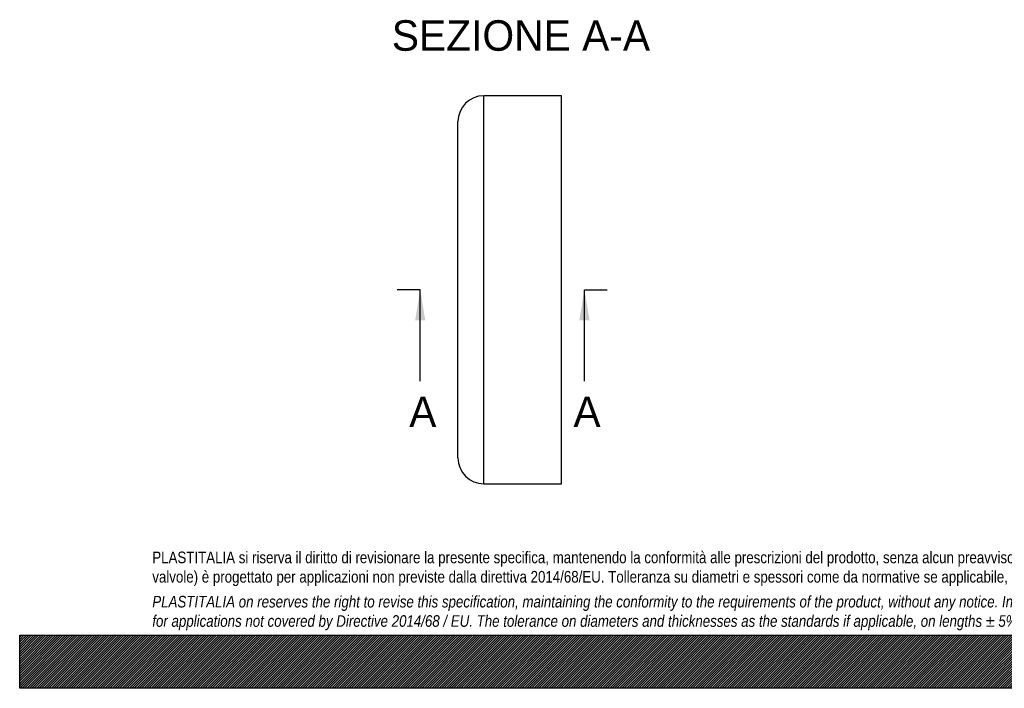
# Model space of a CAD drawing. Header units: millimetres. Extents: x 0 to 2285, y 0 to 1615.
# Tile 1 of 15: x 0 to 1142, y 0 to 775. Entities that reach past the tile are written whole.
import ezdxf
from ezdxf.enums import TextEntityAlignment as Align
from ezdxf.lldxf.tags import DXFTag

# ---------------------------------------------------------------- set-up
doc = ezdxf.new("R2010")
doc.units = ezdxf.units.MM
doc.header["$LTSCALE"] = 7.692308
doc.layers.add('CAP450C', color=7, linetype='Continuous')
doc.layers.add('Default', color=7, linetype='Continuous')
doc.styles.add('SEACAD_Solid_Edge_ANSI', font='seans.ttf')
tags = doc.linetypes.add('CENTER2', pattern=[28.575, 19.05, -3.175, 3.175, -3.175]).pattern_tags.tags
tags[10:11] = [DXFTag(74, 4), DXFTag(75, 0), DXFTag(340, '0'), DXFTag(46, 0.0), DXFTag(50, 0.0), DXFTag(44, 0.0), DXFTag(45, 0.0)]
tags[8:9] = [DXFTag(74, 4), DXFTag(75, 0), DXFTag(340, '0'), DXFTag(46, 0.0), DXFTag(50, 0.0), DXFTag(44, 0.0), DXFTag(45, 0.0)]
tags[6:7] = [DXFTag(74, 4), DXFTag(75, 0), DXFTag(340, '0'), DXFTag(46, 0.0), DXFTag(50, 0.0), DXFTag(44, 0.0), DXFTag(45, 0.0)]
tags[4:5] = [DXFTag(74, 4), DXFTag(75, 0), DXFTag(340, '0'), DXFTag(46, 0.0), DXFTag(50, 0.0), DXFTag(44, 0.0), DXFTag(45, 0.0)]

# ---------------------------------------------------------------- blocks, each defined once
blk = doc.blocks.new('SE')
at = {"layer": 'CAP450C', "color": 7, "linetype": 'Continuous'}
for p, q in [((538.5, 237.1), (538.5, 687.1)), ((628.5, 687.1), (538.5, 687.1)), ((628.5, 237.1), (628.5, 687.1)), ((508.5, 267.1), (508.5, 657.1)), ((538.5, 237.1), (628.5, 237.1))]:
    blk.add_line(p, q, dxfattribs=at)
for centre, start, end in [((538.5, 657.1), 90, 180), ((538.5, 267.1), 180, 270)]:
    blk.add_arc(centre, 30, start, end, dxfattribs=at)
blk = doc.blocks.new('SE4')
at = {"color": 7, "linetype": 'Continuous', "style": 'SEACAD_Solid_Edge_ANSI'}
blk.add_text('A', height=35.4, dxfattribs=at).set_placement((451.9, 338.3), align=Align.TOP_LEFT)
blk = doc.blocks.new('SE5')
at = {"color": 7, "linetype": 'Continuous', "style": 'SEACAD_Solid_Edge_ANSI'}
blk.add_text('A', height=35.4, dxfattribs=at).set_placement((642.4, 338.3), align=Align.TOP_LEFT)
blk = doc.blocks.new('SEANNOT_GROUP')
at = {"linetype": 'Continuous'}
blk.add_hatch(color=7, dxfattribs=at).paths.add_polyline_path([(470.6, 426.8), (464.7, 462.1), (458.8, 426.8)])
at = {"color": 7, "linetype": 'Continuous'}
blk.add_lwpolyline([(464.7, 356), (464.7, 462.1)], dxfattribs=at)
blk = doc.blocks.new('SEANNOT_GROUP1')
at = {"linetype": 'Continuous'}
blk.add_hatch(color=7, dxfattribs=at).paths.add_polyline_path([(661.1, 426.8), (655.2, 462.1), (649.3, 426.8)])
at = {"color": 7, "linetype": 'Continuous'}
blk.add_lwpolyline([(655.2, 356), (655.2, 462.1)], dxfattribs=at)
blk = doc.blocks.new('SE3')
at = {"layer": 'Default', "color": 7, "linetype": 'CENTER2'}
for p, q in [((464.7, 462.1), (438.1, 462.1)), ((655.2, 462.1), (681.7, 462.1))]:
    blk.add_line(p, q, dxfattribs=at)
at = {"layer": 'Default', "color": 7, "linetype": 'CENTER2', "const_width": 0.0001}
blk.add_lwpolyline([(464.7, 462.1), (655.2, 462.1)], dxfattribs=at)
at = {"layer": 'Default'}
for name in ['SEANNOT_GROUP', 'SEANNOT_GROUP1', 'SE4', 'SE5']:
    blk.add_blockref(name, (0, 0), dxfattribs=at)

msp = doc.modelspace()

# ---------------------------------------------------------------- hatches: boundary and pattern name
at = {"layer": 'Default', "linetype": 'Continuous'}
h = msp.add_hatch(dxfattribs=at)
h.set_pattern_fill('LINE', scale=0.629921, angle=45, style=0)
h.paths.add_polyline_path([(2284.615, 0), (2284.615, 61.538), (0, 61.538), (0, 0)])
msp.add_hatch(color=7, dxfattribs=at).paths.add_polyline_path([(2284.615, 0), (2284.615, 61.538), (0, 61.538), (0, 0)])

# ---------------------------------------------------------------- linework, layer by layer
at = {"layer": 'Default', "color": 7, "linetype": 'Continuous'}
for p, q in [((0, 61.538), (2284.615, 61.538)), ((0, 0), (0, 61.538)), ((2284.615, 0), (0, 0))]:
    msp.add_line(p, q, dxfattribs=at)

# ---------------------------------------------------------------- block references
at = {"layer": 'Default'}
for name in ['SE', 'SE3']:
    msp.add_blockref(name, (0, 0), dxfattribs=at)

# ---------------------------------------------------------------- texts
at = {"layer": 'Default', "color": 7, "linetype": 'Continuous', "style": 'SEACAD_Solid_Edge_ANSI'}
msp.add_text('SEZIONE A-A', height=35.38462, dxfattribs=at).set_placement((431.677, 774.626), align=Align.TOP_LEFT)
at = {"layer": 'Default', "insert": (153.846, 158.48), "char_height": 13.461538, "width": 1976.92308, "attachment_point": 1}
msp.add_mtext("{\\fArial Narrow|b0||i0||c0|p34;\\C7;\\H13.46153846;\\W1.;PLASTITALIA si riserva il diritto di revisionare la presente specifica, mantenendo la conformità alle prescrizioni del prodotto, senza alcun preavviso. In caso di assegnazione d'ordine si riserva di compiere una più dettagliata analisi tecnico/qualitativa. Il presente prodotto (ad esclusione delle \\P}{\\fArial Narrow|b0||i0||c0|p34;\\C7;\\H13.46153846;\\W1.;valvole) è progettato per applicazioni non previste dalla direttiva 2014/68/EU. Tolleranza su diametri e spessori come da normative se applicabile, su lunghezze ±5%, su angoli ±2°, se non diversamente specificato.\\P}{\\fArial Narrow|b0||i0||c0|p34;\\C7;\\H3.846153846;\\W1.;   \\P}{\\fArial Narrow|b0||i1||c0|p34;\\C7;\\H13.46153846;\\W1.;PLASTITALIA on reserves the right to revise this specification, maintaining the conformity to the requirements of the product, without any notice. In case of assignation of order on will reserve to make a more detailed analysis technical/qualitative. This product (excluding valves) is designed \\P}{\\fArial Narrow|b0||i1||c0|p34;\\C7;\\H13.46153846;\\W1.;for applications not covered by Directive 2014/68 / EU. The tolerance on diameters and thicknesses as the standards if applicable, on lengths ± 5%, on angles ± 2 °, unless otherwise indicated.\\P}", dxfattribs=at)

doc.saveas('drawing.dxf')
